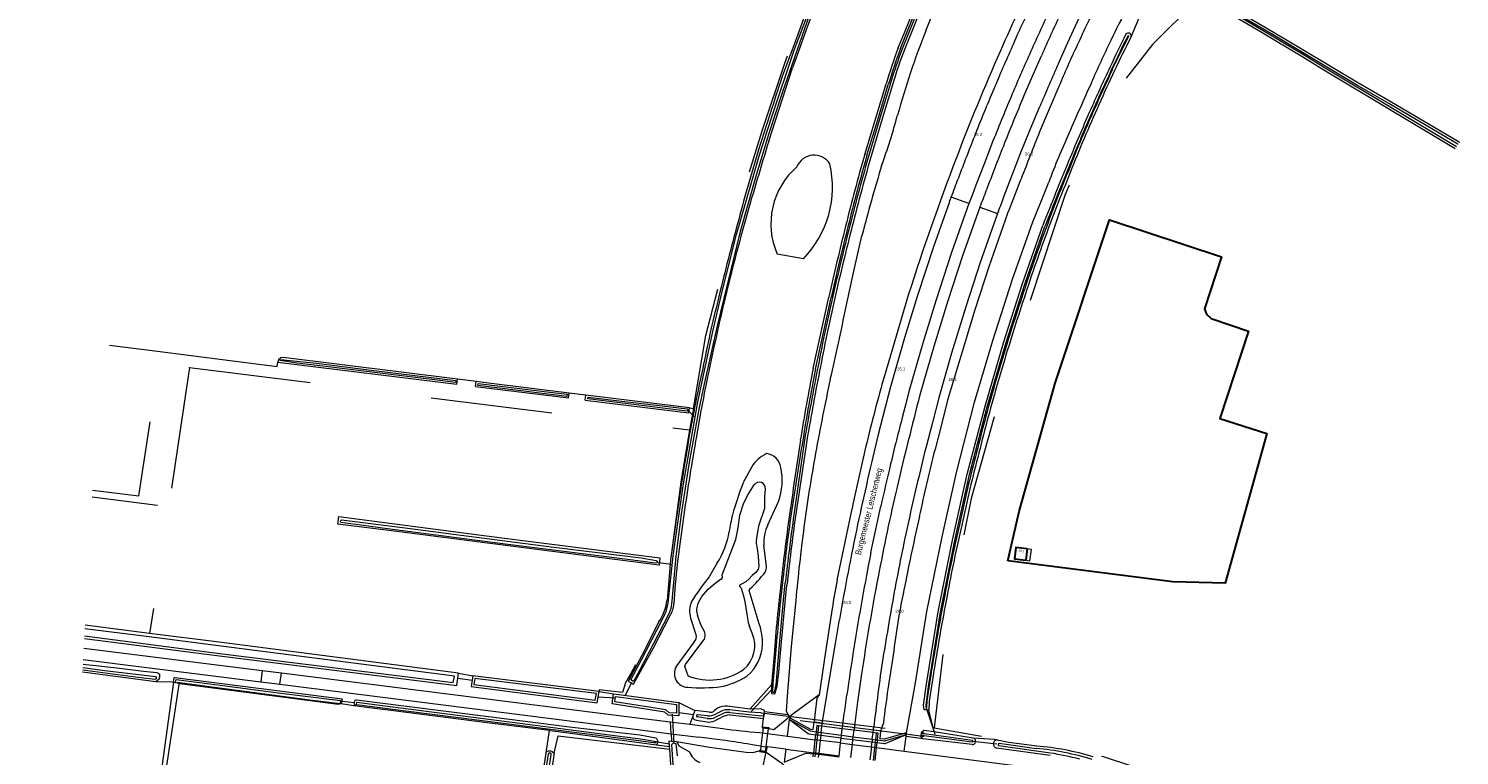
# Model space of a CAD drawing. Header units: metres. Extents: x 120324 to 133000, y 395500 to 402438.
# Tile 57 of 95: x 126024 to 126620, y 401012 to 401315. Entities that reach past the tile are written whole.
import ezdxf

# ---------------------------------------------------------------- set-up
doc = ezdxf.new("R2010")
doc.units = ezdxf.units.M
doc.linetypes.add('DGN1', pattern=[76.057638, 0, -76.057638])
doc.linetypes.add('DGN2', pattern=[101.410184, 50.705092, -50.705092])
for name, color, linetype, lineweight, true_color in [('gg-afsc-draadraster', 7, 'DGN2', 0, 0x96ff00), ('gg-afsc-faunaraster', 7, 'DGN2', 0, 0x96ff00), ('gg-afsc-hekwerk', 7, 'Continuous', 30, 0x00d228), ('gg-knt-BGT kruinlijn', 7, 'Continuous', 0, 0x787878), ('gg-knt-bronhoudergrens', 7, 'DGN2', 0, 0xffaad2), ('gg-knt-bronhoudergrens niveau 01', 7, 'DGN2', 0, 0xffaad2), ('gg-kntw-bovenkant insteek waterloop', 7, 'Continuous', 0, 0xa0a0ff), ('gg-kntw-midden sloot', 7, 'Continuous', 13, 0xa0a0ff), ('gg-kntw-waterlijn', 7, 'Continuous', 0, 0xaaebff), ('gg-kwrk-duiker nz buis', 7, 'DGN2', 0, 0x969696), ('gg-kwrk-duiker nz vlak', 7, 'DGN2', 0, 0x969696), ('gg-kwrk-faunavoorziening', 7, 'Continuous', 0, 0x007896), ('gg-kwrk-kunstwerk', 7, 'Continuous', 0, 0xd2d2d2), ('gg-kwrk-kunstwerk niveau 01', 7, 'Continuous', 0, 0xd2d2d2), ('gg-kwrk-uitstroombak niveau min 01', 7, 'Continuous', 0, 0x477c96), ('gt-grn-groengrens', 7, 'Continuous', 0, 0x96c800), ('gt-grn-groengrens NZ', 7, 'DGN2', 0, 0x96c800), ('gt-grn-weggrens', 7, 'Continuous', 0, 0x787878), ('gx-grn-maaiveld', 7, 'Continuous', 0, 0xb88d57)]:
    doc.layers.add(name, color=color, linetype=linetype, lineweight=lineweight, true_color=true_color)
for name, color, linetype, lineweight in [('gg-anno-huisnummerreeks BGT', 7, 'Continuous', 13), ('gg-anno-openbare ruimte label', 7, 'Continuous', 13), ('gg-bbg-hoofdgebouw', 1, 'Continuous', 30), ('gg-bbg-luifel en loopbrug', 1, 'DGN2', 0), ('gg-knt-bovenkant onderkant talud', 7, 'Continuous', 0), ('gg-knt-verharding', 7, 'Continuous', 0), ('gg-knt-verharding niveau 01', 7, 'Continuous', 0), ('gg-knt-verharding nz', 7, 'DGN2', 0), ('gt-anno-nummer hm paal', 7, 'Continuous', 0), ('gt-grn-vlakafsluiter', 6, 'DGN1', 0)]:
    doc.layers.add(name, color=color, linetype=linetype, lineweight=lineweight)
doc.styles.add('StyleArial', font='arial.ttf')

msp = doc.modelspace()

# ---------------------------------------------------------------- linework, layer by layer
at = {"layer": 'gg-afsc-draadraster'}
for p, q in [((126091.29, 401173.73), (126074.75, 401063.06)), ((126301.16, 401156.7), (126299.55, 401147.79))]:
    msp.add_line(p, q, dxfattribs=at)
at = {"layer": 'gg-afsc-draadraster', "flags": 128}
for points in [[(126050.92, 401122.7), (126070.21, 401120.27), (126077.07, 401165.19), (126055.38, 401167.95)], [(126299.55, 401147.79), (126298.81, 401143.64), (126295.9, 401126.02), (126288.85, 401072.92), (126287.13, 401069.24), (126279.21, 401053.91), (126275.12, 401046.37), (126272.83, 401042.42), (126271.61, 401038.43), (126261.94, 401039.5), (126261.87, 401038.87)]]:
    msp.add_lwpolyline(points, dxfattribs=at)
at = {"layer": 'gg-afsc-faunaraster'}
msp.add_line((126331.32, 401013.65), (126331.46, 401013.56), dxfattribs=at)
at = {"layer": 'gg-afsc-faunaraster', "flags": 128}
for points in [[(126353.44, 401037.51), (126343.11, 401029.89), (126341.2, 401028.31)], [(126341.2, 401028.31), (126339.98, 401027.31), (126334.58, 401022.97)], [(126294.25, 401018.05), (126307.86, 401015.67), (126323.05, 401013.64), (126325.87, 401013.49), (126328.56, 401014.17), (126328.71, 401014.14)], [(126328.71, 401014.14), (126331.26, 401013.69), (126331.32, 401013.65)], [(126331.46, 401013.56), (126334.2, 401011.7), (126337.97, 401008.96), (126338.84, 401008.3)]]:
    msp.add_lwpolyline(points, dxfattribs=at)
at = {"layer": 'gg-afsc-hekwerk', "flags": 128}
msp.add_lwpolyline([(126432, 401093.33), (126436.72, 401113.75), (126451.81, 401167.24), (126474.31, 401235.25), (126520.94, 401219.82), (126513.92, 401198.23), (126514.78, 401195.9), (126516.7, 401194.1), (126532.24, 401188.93), (126520.23, 401152.58), (126539.84, 401146.26), (126522.53, 401083.98), (126500.68, 401084.56), (126432, 401093.33)], dxfattribs=at)
at = {"layer": 'gg-bbg-hoofdgebouw'}
msp.add_line((126440.15, 401098.26), (126439.54, 401093.5), dxfattribs=at)
at = {"layer": 'gg-bbg-hoofdgebouw', "flags": 128}
msp.add_lwpolyline([(126440.15, 401098.26), (126435.38, 401098.87), (126434.78, 401094.11), (126439.54, 401093.5)], dxfattribs=at)
at = {"layer": 'gg-bbg-luifel en loopbrug', "flags": 128}
msp.add_lwpolyline([(126439.54, 401093.5), (126441.22, 401093.28), (126441.84, 401098.05), (126440.15, 401098.26)], dxfattribs=at)
at = {"layer": 'gg-knt-BGT kruinlijn'}
for p, q in [((126361.02, 401085.28), (126367.18, 401114.98)), ((126351.46, 401026.64), (126351.39, 401026.06)), ((126380.22, 401025.81), (126379.32, 401023.14)), ((126379.32, 401023.14), (126379.16, 401022.66))]:
    msp.add_line(p, q, dxfattribs=at)
at = {"layer": 'gg-knt-BGT kruinlijn', "flags": 128}
for points in [[(126453.32, 401290.79), (126449.26, 401281.34), (126445.24, 401271.87)], [(126431.96, 401237.86), (126424.13, 401215.68), (126418.28, 401197.75), (126412.42, 401178.48), (126406.96, 401160.15), (126404.37, 401149.97), (126401.75, 401139.81)], [(126390.72, 401204.3), (126386.22, 401189.15), (126381.75, 401173.98)], [(126358.91, 401073.36), (126356.15, 401055.4), (126353.44, 401037.51)], [(126353.44, 401037.51), (126352.57, 401036.08), (126351.46, 401026.64)]]:
    msp.add_lwpolyline(points, dxfattribs=at)
at = {"layer": 'gg-knt-BGT kruinlijn'}
for centre, radius, start, end in [((127353.7, 400899.55), 1009.96, 154.05725, 156.31233), ((126979.87, 401075.77), 568.49, 153.85518, 155.89675), ((127184.93, 400968.71), 827.64, 156.00251, 159.33813), ((126762.71, 401163.4), 334.59, 154.40759, 157.62092), ((127541.58, 400832.6), 1181.07, 158.16543, 159.18475), ((127325.18, 400908.26), 980.22, 158.92484, 162.42166), ((125869.01, 401466.05), 607.44, 337.9346, 339.39717), ((126935.14, 401009.4), 577.34, 163.43657, 166.44276), ((127245.2, 400932.87), 896.71, 166.33316, 168.28197), ((127025.3, 400979.72), 643.78, 165.60087, 168.17203), ((127518.48, 400861.18), 1150.88, 167.42856, 168.88889), ((126579.27, 401040.53), 222.79, 168.41308, 171.52599), ((126683.08, 401018.78), 300.84, 167.67986, 173.28602), ((126990.23, 400951.64), 614.5, 170.416, 173.06731)]:
    msp.add_arc(centre, radius, start, end, dxfattribs=at)
at = {"layer": 'gg-knt-bovenkant onderkant talud'}
for p, q in [((126340.64, 401029.22), (126341.2, 401028.31)), ((126341.2, 401028.31), (126341.46, 401027.9)), ((126341.46, 401027.9), (126341.51, 401027.81))]:
    msp.add_line(p, q, dxfattribs=at)
at = {"layer": 'gg-knt-bovenkant onderkant talud', "flags": 128}
for points in [[(126397.87, 401313.93), (126411.46, 401348.33), (126413.04, 401352.38), (126414.66, 401356.41)], [(126389.89, 401021.65), (126393.57, 401042.45), (126398.3, 401072.2), (126404.7, 401103.2), (126410.64, 401130.09), (126418.16, 401159.38), (126425.81, 401185.02), (126434.02, 401210.47), (126442.46, 401234.34), (126445.77, 401242.59), (126449.06, 401250.85)], [(126364.67, 401199.11), (126367.95, 401213.87), (126371.3, 401228.62)], [(126343.77, 401076.76), (126341.9, 401057.55), (126340.24, 401038.76), (126339.77, 401030.62), (126340.64, 401029.22)]]:
    msp.add_lwpolyline(points, dxfattribs=at)
at = {"layer": 'gg-knt-bovenkant onderkant talud'}
for centre, radius, start, end in [((127001.14, 401056.01), 584.29, 152.73129, 154.24174), ((126714.73, 401188.4), 340.81, 158.38784, 164.61901), ((126894.86, 401106.87), 466.48, 154.19425, 156.61242), ((128019.22, 400589.16), 1704.21, 155.6421, 156.39988), ((126140.18, 401344.77), 254.63, 340.02023, 344.9834), ((126736.34, 401144.39), 306.37, 155.50045, 159.66595), ((127073.49, 401046.94), 725.32, 163.10204, 165.49423), ((125628.75, 401342.64), 749.78, 346.59744, 348.96388), ((127082.89, 401009.3), 742.12, 167.58531, 170.0056), ((126895.75, 401036.52), 553.13, 169.41818, 172.64536), ((127016.7, 401017.51), 675.53, 172.3596, 174.96825)]:
    msp.add_arc(centre, radius, start, end, dxfattribs=at)
at = {"layer": 'gg-knt-bronhoudergrens'}
for p, q in [((126091.29, 401173.73), (126299.55, 401147.79)), ((126092.04, 401178.76), (126127.83, 401174.11)), ((126127.83, 401174.11), (126128.06, 401176.01)), ((126210.64, 401167.94), (126202.92, 401168.89)), ((126256.34, 401162.26), (126249.34, 401163.13)), ((126299.5, 401156.91), (126301.16, 401156.7)), ((126203.32, 401046.51), (126209.27, 401045.44)), ((126261.87, 401038.87), (126267.9, 401037.95))]:
    msp.add_line(p, q, dxfattribs=at)
at = {"layer": 'gg-knt-bronhoudergrens', "flags": 128}
for points in [[(126301.16, 401156.7), (126306.3, 401187.07), (126321.07, 401244.09), (126329.81, 401272.3), (126339.2, 401300.52), (126360.5, 401356.67)], [(126517.52, 401325.11), (126513.37, 401325.98), (126510.73, 401326.54), (126492.23, 401308.2), (126479.18, 401291.52), (126466.78, 401271.36), (126455.88, 401245.76), (126431.93, 401173.23), (126416.73, 401119.21), (126407.15, 401072.13), (126401.36, 401023.72), (126426.43, 401019.28), (126456.43, 401015.18), (126471.78, 401011.74), (126483.95, 401007.77), (126490.43, 401005.04)], [(126057.98, 401183.07), (126076.93, 401180.72), (126092.04, 401178.76)]]:
    msp.add_lwpolyline(points, dxfattribs=at)
at = {"layer": 'gg-knt-bronhoudergrens niveau 01'}
for p, q in [((126352.25, 401022.09), (126352.91, 401022)), ((126352.91, 401022), (126354.35, 401021.81)), ((126354.21, 401020.54), (126353.97, 401018.52)), ((126354.35, 401021.81), (126354.21, 401020.54)), ((126375.62, 401018.98), (126375.49, 401017.86)), ((126375.62, 401018.98), (126377.09, 401018.78)), ((126377.09, 401018.78), (126377.76, 401018.69)), ((126353.33, 401013.08), (126353.27, 401012.62)), ((126353.97, 401018.52), (126353.33, 401013.08)), ((126375.26, 401015.81), (126374.64, 401010.35)), ((126375.26, 401015.81), (126375.49, 401017.86)), ((126353.27, 401012.62), (126353.13, 401011.44))]:
    msp.add_line(p, q, dxfattribs=at)
at = {"layer": 'gg-knt-verharding'}
for p, q in [((126428.12, 401238.84), (126427.79, 401237.89)), ((126047.38, 401056.96), (126121.63, 401047.59)), ((126047.13, 401052.22), (126121.06, 401042.91)), ((126121.63, 401047.59), (126121.06, 401042.91)), ((126121.06, 401042.91), (126129.02, 401041.9)), ((126121.63, 401047.59), (126129.6, 401046.59)), ((126129.02, 401041.9), (126129.6, 401046.59)), ((126276.75, 401027.98), (126291.54, 401026.2)), ((126291.54, 401026.2), (126292.57, 401026.07)), ((126292.57, 401026.07), (126299.59, 401025.2)), ((126299.59, 401025.2), (126313.32, 401023.48)), ((126340.35, 401020.22), (126341.19, 401027.14)), ((126341.19, 401027.14), (126341.51, 401027.81)), ((126354.86, 401025.67), (126351.39, 401026.06)), ((126354.66, 401024.45), (126354.86, 401025.67)), ((126354.86, 401025.67), (126354.94, 401026.2)), ((126363.13, 401023.39), (126363.33, 401025.15)), ((126363.33, 401025.15), (126363.73, 401028.57)), ((126291.84, 401021.29), (126303.36, 401019.82)), ((126313.25, 401018.55), (126303.36, 401019.82)), ((126328.62, 401021.77), (126329.92, 401021.6)), ((126329.92, 401021.6), (126331.94, 401021.33)), ((126331.94, 401021.33), (126340.35, 401020.22)), ((126340.35, 401020.22), (126351.87, 401018.78)), ((126354.35, 401021.81), (126354.66, 401024.45)), ((126362.81, 401020.68), (126363.13, 401023.39)), ((126368.16, 401024.54), (126367.93, 401022.78)), ((126375.62, 401018.98), (126375.93, 401021.77)), ((126375.93, 401021.77), (126376.09, 401022.94)), ((126376.09, 401022.94), (126376.16, 401023.54)), ((126376.09, 401022.94), (126379.16, 401022.66)), ((126388.92, 401014.04), (126389.7, 401020.1)), ((126389.7, 401020.1), (126389.81, 401020.96)), ((126389.81, 401020.96), (126389.89, 401021.65)), ((126329.26, 401016.11), (126331.27, 401015.85)), ((126331.96, 401015.77), (126331.27, 401015.85)), ((126339.67, 401014.8), (126331.96, 401015.77)), ((126339.67, 401014.8), (126338.95, 401009.46)), ((126339.67, 401014.8), (126351.24, 401013.34)), ((126377.39, 401015.53), (126388.92, 401014.04))]:
    msp.add_line(p, q, dxfattribs=at)
at = {"layer": 'gg-knt-verharding', "flags": 128}
for points in [[(126453.14, 401300.35), (126457.08, 401309.06), (126461.08, 401317.74), (126464.19, 401324.26), (126467.35, 401330.75)], [(126438.55, 401286.44), (126442.24, 401295.02), (126446, 401303.57)], [(126430.55, 401245.2), (126437.44, 401263.3), (126441.38, 401272.86), (126445.37, 401282.41)], [(126425.86, 401268.07), (126422.27, 401258.85), (126418.74, 401249.6), (126417.32, 401245.83), (126415.85, 401242.09)], [(126407.72, 401242.77), (126401.1, 401223.94), (126394.48, 401203.69), (126389.07, 401186.11), (126383.19, 401165.71), (126378.1, 401145.8)], [(126415.85, 401242.09), (126408.62, 401221.59), (126402.01, 401201.53), (126396.6, 401183.85), (126390.88, 401163.83), (126389.58, 401158.64), (126388.2, 401153.47)], [(126420.39, 401240.5), (126413.18, 401220.27), (126407.08, 401201.57), (126401.19, 401182.54), (126395.45, 401162.43)], [(126427.79, 401237.89), (126420.5, 401217.41), (126414.53, 401199.06), (126408.54, 401179.72), (126403.29, 401161.1), (126400.61, 401150.92), (126397.99, 401140.73)], [(126375.06, 401096.71), (126377.06, 401106.34), (126379.14, 401115.96)], [(126354.94, 401026.2), (126358.62, 401049.01), (126360.28, 401058.91), (126361.91, 401068.83)], [(126129.6, 401046.59), (126234.95, 401033.3), (126276.75, 401027.98)], [(126371.15, 401046.22), (126369.5, 401034.5), (126368.16, 401024.54)], [(126129.02, 401041.9), (126263.8, 401024.87), (126291.84, 401021.29)], [(126341.51, 401027.81), (126349.87, 401023.18), (126351.01, 401023), (126351.39, 401026.06)], [(126389.89, 401021.65), (126380.49, 401019), (126378.85, 401019.18), (126379.16, 401022.66)], [(126329.26, 401016.11), (126326.36, 401016.54), (126323.47, 401017.03)], [(126388.92, 401014.04), (126441.42, 401007.21), (126459.88, 401004.7)]]:
    msp.add_lwpolyline(points, dxfattribs=at)
at = {"layer": 'gg-knt-verharding'}
for centre, radius, start, end in [((127002.15, 401058.22), 620.55, 154.38351, 156.2091), ((127016.39, 401052.66), 627.88, 154.47504, 156.25423), ((127075.8, 401025.29), 688.54, 154.55728, 156.16183), ((127206.52, 400964.82), 845.23, 156.00441, 157.31416), ((126976.1, 401062.12), 587.24, 155.51544, 157.41734), ((127249.96, 400944.38), 872.72, 155.92792, 157.21165), ((127080.68, 401009.6), 711.9, 156.73334, 158.44878), ((127161.08, 400977.88), 790.42, 156.92865, 158.46061), ((127280.89, 400930.59), 914.42, 157.09803, 158.48474), ((127207.78, 400956.85), 849.48, 158.28833, 159.64401), ((127072.16, 401008.51), 691.67, 158.14854, 159.76079), ((126161.59, 401341.41), 265.16, 338.6053, 340.37279), ((126290.7, 401294.57), 140.51, 337.36673, 340.55299), ((126339.37, 401276.42), 96.38, 337.04907, 341.09592), ((126142.56, 401349.06), 285.67, 338.15706, 338.57047), ((128127.78, 400712.44), 1789.83, 165.43839, 166.706), ((127168.42, 400947.86), 806.85, 165.23648, 166.68831), ((127977.44, 400758.3), 1645.62, 166.38031, 167.71892), ((127558.5, 400850.91), 1196.15, 165.97769, 167.39663), ((127164.83, 400943.18), 804.46, 166.30505, 167.59782), ((127281.23, 400915.46), 919.28, 166.88829, 169.27411), ((127497.97, 400871.38), 1153.09, 168.14178, 170.14064), ((127320.75, 400906.48), 952, 167.53849, 169.36263), ((126961.41, 400976.32), 598.59, 168.39723, 170.26763), ((127276.88, 400912.86), 915.49, 169.06318, 171.62402), ((128600.49, 400684.67), 2250.77, 169.82678, 170.59049), ((126963.75, 400965.91), 602.73, 169.33013, 171.30318), ((127113.05, 400937.14), 754.68, 170.85798, 172.36002), ((127132.3, 400938.52), 760.9, 171.37394, 173.58506), ((126233.14, 401052.67), 132.8, 349.54519, 353.43166), ((126353.06, 401309.88), 289.15, 262.09976, 265.14997), ((126295.83, 400866.6), 152.95, 79.59065, 83.46029)]:
    msp.add_arc(centre, radius, start, end, dxfattribs=at)
at = {"layer": 'gg-knt-verharding niveau 01'}
for p, q in [((126354.35, 401021.81), (126362.81, 401020.68)), ((126362.44, 401017.45), (126362.67, 401019.48)), ((126362.67, 401019.48), (126362.81, 401020.68)), ((126362.81, 401020.68), (126367.57, 401020.05)), ((126367.42, 401018.88), (126367.16, 401016.85)), ((126367.57, 401020.05), (126367.42, 401018.88)), ((126367.57, 401020.05), (126375.62, 401018.98)), ((126361.81, 401012.01), (126362.44, 401017.45)), ((126367.16, 401016.85), (126366.47, 401011.41))]:
    msp.add_line(p, q, dxfattribs=at)
at = {"layer": 'gg-knt-verharding nz'}
for p, q in [((126362.44, 401017.45), (126351.87, 401018.78)), ((126361.81, 401012.01), (126351.24, 401013.34)), ((126362.44, 401017.45), (126367.16, 401016.85)), ((126367.16, 401016.85), (126377.39, 401015.53))]:
    msp.add_line(p, q, dxfattribs=at)
at = {"layer": 'gg-kntw-bovenkant insteek waterloop'}
for p, q in [((126397.79, 401328.03), (126389.1, 401306.4)), ((126332.47, 401267.97), (126342.41, 401298.46)), ((126333.14, 401279.45), (126328.06, 401263.9)), ((126346.96, 401219.01), (126336.04, 401220.93)), ((126350.99, 401173.33), (126357.54, 401203.07)), ((126128.06, 401176.01), (126202.66, 401166.8)), ((126202.66, 401166.8), (126202.92, 401168.89)), ((126210.38, 401165.85), (126210.64, 401167.94)), ((126210.38, 401165.85), (126249.08, 401161.07)), ((126249.08, 401161.07), (126249.34, 401163.13)), ((126256.08, 401160.21), (126256.34, 401162.26)), ((126299.5, 401156.91), (126256.34, 401162.26)), ((126325.46, 401132.44), (126321.88, 401125.81)), ((126332.09, 401108.28), (126336.56, 401117.96)), ((126331.58, 401090.98), (126330.46, 401099.82)), ((126311.09, 401092.38), (126307.63, 401086.65)), ((126328.53, 401066.98), (126324.34, 401080.95)), ((126074.75, 401063.06), (126047.9, 401066.48)), ((126299.93, 401069.44), (126302.21, 401062.62)), ((126301.49, 401059.56), (126293.88, 401049.13)), ((126334.71, 401054.15), (126333.58, 401041.59)), ((126261.87, 401038.87), (126209.27, 401045.44)), ((126267.9, 401037.95), (126271.26, 401037.5)), ((126271.26, 401037.5), (126295.07, 401034.29)), ((126301.73, 401031.01), (126300.89, 401028.53)), ((126307.78, 401030.25), (126301.73, 401031.01)), ((126311.2, 401031.88), (126309.98, 401030.96)), ((126324.57, 401031.57), (126315.32, 401032.7)), ((126399.15, 401031.14), (126398.29, 401031.21)), ((126309.94, 401026.67), (126312.62, 401028.11)), ((126330.31, 401027.69), (126330.52, 401028.59)), ((126330.65, 401029.88), (126330.52, 401028.59)), ((126330.65, 401029.88), (126330.69, 401030.38)), ((126395.95, 401021.64), (126395.81, 401020.28)), ((126396.63, 401019.2), (126395.81, 401020.28)), ((126417.13, 401016.75), (126396.63, 401019.2)), ((126417.61, 401019.5), (126401.36, 401022.01)), ((126292.02, 401018.24), (126292.08, 401018.24)), ((126292.08, 401018.24), (126294.25, 401018.05)), ((126449.64, 401012.27), (126427.36, 401015.32))]:
    msp.add_line(p, q, dxfattribs=at)
at = {"layer": 'gg-kntw-bovenkant insteek waterloop', "flags": 128}
for points in [[(126355.76, 401341.04), (126349.24, 401324.98), (126343.55, 401309.35)], [(126386.36, 401306.87), (126389.53, 401314.51), (126392.31, 401321.43), (126395.44, 401329.05)], [(126620.03, 401267.47), (126619.91, 401267.54), (126591.21, 401284.46), (126578.06, 401292.07), (126553.87, 401306.53), (126542.96, 401313.07), (126528.91, 401321.28), (126518.33, 401327.44), (126516.21, 401328.11)], [(126517.52, 401325.11), (126537.18, 401313.63), (126554.82, 401303.11), (126563.62, 401297.64), (126618.26, 401264.94)], [(126372.44, 401262.43), (126376.9, 401277.12), (126381.32, 401291.83)], [(126384.1, 401291.84), (126379.72, 401277.32), (126375.41, 401262.77)], [(126398.29, 401031.21), (126397.2, 401031.3), (126396.96, 401033.23), (126398.02, 401041.06), (126403, 401072.1), (126408.95, 401101.93), (126415.13, 401129.4), (126422.53, 401157.67), (126430.2, 401183.99), (126438.18, 401208.79), (126446.54, 401232.82)], [(126202.92, 401168.89), (126130.37, 401177.9), (126129.35, 401177.84), (126128.43, 401176.99), (126128.06, 401176.01)], [(126249.34, 401163.13), (126215.77, 401167.3), (126210.64, 401167.94)], [(126256.08, 401160.21), (126299.25, 401154.88), (126299.5, 401156.91)], [(126348.05, 401141.36), (126345.82, 401126.59), (126343.63, 401111.82)], [(126286.83, 401091.51), (126235.93, 401098.05), (126177.62, 401105.43), (126153.04, 401108.54), (126153.46, 401111.71), (126187.44, 401107.24), (126221.43, 401102.78), (126254.32, 401098.61), (126287.2, 401094.45), (126286.83, 401091.51)], [(126293.63, 401108.43), (126291.66, 401093.75), (126291.32, 401090.25), (126290.15, 401076.93)], [(126333.58, 401041.59), (126333.61, 401038), (126335.08, 401037.88), (126336.01, 401041.04), (126336.76, 401046.97), (126337.65, 401057.99), (126339.42, 401077.44), (126340.04, 401083.09)], [(126286.79, 401067.85), (126279.7, 401053.82), (126273.91, 401043.11), (126276.16, 401041.89), (126284.43, 401056.74), (126291.45, 401070.53)], [(126047.6, 401060.97), (126103.8, 401053.68), (126202.7, 401041.37), (126203.32, 401046.51)], [(126203.32, 401046.51), (126103.63, 401059.37), (126074.75, 401063.06)], [(126047.02, 401050.21), (126061.08, 401048.68), (126072.21, 401047.34), (126077.77, 401046.83), (126078.96, 401046.08)], [(126209.27, 401045.44), (126208.55, 401040.93), (126261.1, 401034.13), (126261.87, 401038.87)], [(126400.96, 401045.59), (126399.35, 401034.85), (126399.15, 401031.14)], [(126295.07, 401034.29), (126295.07, 401028.76), (126290.62, 401028.95), (126289.2, 401030.29), (126267.31, 401033.75), (126267.9, 401037.95)], [(126330.69, 401030.38), (126330.73, 401030.89), (126329.22, 401031.59), (126324.57, 401031.57)], [(126301.45, 401027.25), (126302.44, 401026.98), (126306.68, 401026.22)], [(126316.2, 401029.15), (126321.55, 401028.58), (126330.31, 401027.69)], [(126401.36, 401022.01), (126397.07, 401022.67), (126395.95, 401021.64)], [(126427.66, 401018.8), (126432.43, 401017.73), (126444.04, 401016.18)], [(126291.19, 401015.91), (126291.03, 401018.33), (126292.02, 401018.24)], [(126294.25, 401018.05), (126295.04, 401016.26), (126299.49, 401013.81)]]:
    msp.add_lwpolyline(points, dxfattribs=at)
at = {"layer": 'gg-kntw-bovenkant insteek waterloop'}
for centre, radius, start, end in [((127904.19, 400745.61), 1656.74, 159.37272, 160.5067), ((126992.47, 401053), 570.95, 153.09432, 156.22886), ((126771.14, 401163.82), 325.83, 152.85495, 155.51341), ((126482.57, 401311.04), 1.98, 81.11153, 133.5653), ((126481.22, 401311.67), 2.12, 351.73837, 38.71836), ((126668.86, 401179.37), 350.32, 158.2214, 163.40126), ((126716.19, 401188.14), 350.55, 160.20408, 162.79575), ((126657.1, 401206.29), 286.09, 159.51612, 162.59938), ((126984.92, 401054.48), 565.8, 154.40992, 156.48923), ((126965.19, 401057.08), 544.39, 155.4652, 158.69139), ((127244.3, 400937.18), 850.45, 156.21357, 157.7002), ((127116.01, 401025.56), 823.21, 163.17018, 165.36778), ((128361.66, 400649.42), 2121.37, 163.04728, 163.9403), ((126364.77, 401233.59), 31.39, 130.96243, 203.77478), ((126351.37, 401254.48), 7.7, 31.4859, 158.62699), ((126316.11, 401248.86), 42.93, 315.95012, 12.9855), ((127108.39, 401050.49), 765.85, 163.93452, 166.24566), ((127388, 400972.23), 1053.44, 163.99038, 165.68894), ((128072.61, 400592.62), 1747.56, 157.55324, 158.50994), ((127051.04, 401009.29), 641.87, 157.50108, 160.25224), ((127302.38, 400965.73), 1018.71, 164.75992, 166.4824), ((127325.27, 400956.8), 1040.43, 164.4185, 166.2019), ((127272.2, 401002.89), 936.31, 165.79962, 167.65507), ((127732.08, 400886.16), 1408.13, 165.75617, 167.01171), ((127087.36, 400991.77), 681.99, 159.8981, 162.46948), ((126798.25, 401078.64), 502.21, 165.56353, 168.92584), ((127348.97, 400956.19), 1063.6, 166.47425, 168.24026), ((127244.29, 401002.95), 906.58, 167.2754, 169.23225), ((127067.25, 400986.7), 664.43, 161.5303, 164.15749), ((126978.13, 401024.4), 689.41, 167.37326, 169.82642), ((127008.15, 401025.29), 715.86, 168.09496, 170.69649), ((127177.96, 401010.16), 842.92, 168.83801, 170.90056), ((127228.88, 400997.43), 892.51, 168.69894, 170.7197), ((127039.11, 400987.86), 637.08, 163.56731, 166.35193), ((127468.34, 400943.19), 1186.27, 170.14784, 171.99314), ((126993.53, 401017), 702.85, 169.83686, 172.53053), ((126337.84, 401124.8), 14.55, 115.42082, 148.33457), ((126330.82, 401131.21), 6.78, 7.66643, 83.43323), ((127917.35, 400902.43), 1590.07, 171.28093, 172.34036), ((126966.33, 400992.11), 565.5, 165.03042, 168.16295), ((126311.75, 401126.78), 26.33, 340.42039, 11.68285), ((126440.84, 401078.83), 127.9, 158.45098, 164.80438), ((126907.67, 401027.01), 572.9, 171.22999, 174.25234), ((126628.65, 401054.54), 336.34, 170.79066, 176.44195), ((126364.13, 401099.75), 48.38, 164.90236, 173.27327), ((126348.57, 401100.71), 18.14, 155.34772, 182.82797), ((127587.4, 400941.99), 1255.31, 172.22453, 173.54605), ((127018.96, 400967.17), 622.28, 166.9091, 169.67388), ((126279.92, 401111.76), 36.71, 328.12126, 350.05408), ((126325.02, 401091.28), 6.57, 335.44718, 357.39198), ((126465.24, 400966.92), 197.93, 142.77962, 146.45461), ((126291.28, 401118.57), 49.78, 311.95459, 322.91345), ((126966.54, 401008.09), 633.51, 173.08224, 175.83022), ((126325.28, 401080.94), 0.937, 139.43681, 179.13484), ((127274, 400909.82), 883.53, 168.97958, 171.16004), ((126270.09, 401079.18), 20.18, 325.85866, 353.57984), ((126283.77, 401075.58), 9.19, 326.6777, 358.96193), ((126310.58, 401072.34), 11.03, 158.98416, 195.25854), ((126304.31, 401058.54), 25.65, 359.72474, 19.23025), ((126299.52, 401061.64), 2.87, 313.47605, 19.94682), ((126311.37, 401059.44), 18.62, 310.72915, 356.82618), ((126299.42, 401046.38), 6.18, 153.57627, 208.76691), ((126298.95, 401046.41), 5.79, 211.25964, 268.1287), ((126305.91, 401072.93), 32.73, 282.21799, 302.54875), ((126304.32, 401108.19), 67.8, 265.2969, 277.21806), ((126308.25, 401032.57), 2.36, 258.57478, 317.08496), ((126314.73, 401024.89), 7.83, 85.6707, 116.75635), ((126302.01, 401028.26), 1.15, 166.60148, 240.61946), ((126307.52, 401032.17), 6.01, 261.94253, 293.73674), ((126318.05, 401016.11), 13.17, 98.07835, 114.34485), ((126417.23, 401018.15), 1.41, 266.02392, 74.16195), ((126427.74, 401017.04), 1.76, 92.6826, 257.39213), ((126306.53, 401016.24), 7.46, 199.00857, 248.0451), ((126433.33, 400895.52), 121.13, 73.61662, 84.92795)]:
    msp.add_arc(centre, radius, start, end, dxfattribs=at)
at = {"layer": 'gg-kntw-midden sloot'}
msp.add_line((126050.77, 401119.89), (126078.08, 401116.44), dxfattribs=at)
at = {"layer": 'gg-kntw-waterlijn'}
for p, q in [((126351.96, 401173.12), (126358.51, 401202.85)), ((126074.56, 401061.57), (126047.82, 401065.02)), ((126325.64, 401063.13), (126324.47, 401065.96)), ((126260.72, 401038.01), (126210.1, 401044.33)), ((126268.75, 401036.83), (126294.07, 401033.42)), ((126306.81, 401027.66), (126302.81, 401028.3)), ((126306.98, 401028.8), (126302.9, 401029.22)), ((126312.95, 401029.49), (126310.33, 401028.15)), ((126312.54, 401030.53), (126310.54, 401029.52)), ((126417.35, 401018.53), (126397.17, 401021.31)), ((126293.24, 401000.07), (126292.13, 401016.83)), ((126294.46, 401012.09), (126293.9, 401017.03)), ((126449.77, 401013.26), (126428.19, 401016.22))]:
    msp.add_line(p, q, dxfattribs=at)
at = {"layer": 'gg-kntw-waterlijn', "flags": 128}
for points in [[(126364.16, 401356.64), (126361.61, 401350.99), (126353.56, 401331.37), (126349.31, 401320.24), (126338.05, 401288.17), (126332.54, 401271.22), (126327.25, 401253.79), (126320.55, 401230.38), (126310.96, 401191.17), (126305.43, 401166.2), (126303.51, 401157.12), (126299.42, 401134.34), (126296.09, 401112.68), (126293.87, 401095.23), (126292.19, 401076.44), (126291.79, 401073.49), (126290.94, 401071.18), (126286.39, 401062.31), (126278.78, 401047.83), (126276.26, 401043.06), (126275.08, 401043.74)], [(126275.08, 401043.74), (126279.49, 401052.09), (126287.94, 401068.49), (126289.84, 401072.18), (126290.56, 401075.59), (126292.76, 401095.41), (126296.86, 401124.54), (126302.91, 401159.42), (126309.25, 401188.76), (126312.98, 401204.9), (126319.11, 401229.15), (126328.66, 401262.27), (126333.76, 401278.16), (126343.12, 401305.84), (126346.02, 401313.5), (126353.7, 401334.03), (126362.95, 401356.5)], [(126387.29, 401306.51), (126390.46, 401314.14), (126393.24, 401321.06), (126396.09, 401327.99), (126396.61, 401327.78), (126388.16, 401306.76)], [(126517.04, 401326.8), (126517.82, 401326.1), (126537.69, 401314.49), (126555.34, 401303.96), (126564.14, 401298.49), (126618.83, 401265.76)], [(126619.45, 401266.65), (126619.4, 401266.68), (126590.7, 401283.6), (126577.55, 401291.21), (126553.35, 401305.67), (126542.45, 401312.21), (126528.4, 401320.41), (126517.92, 401326.52), (126517.04, 401326.8)], [(126475.54, 401297.77), (126482.43, 401311.82), (126482.08, 401311.99)], [(126373.4, 401262.15), (126377.85, 401276.84), (126382.28, 401291.54)], [(126383.14, 401292.14), (126378.76, 401277.61), (126374.45, 401263.05)], [(126398.2, 401032.22), (126398.1, 401032.23), (126397.97, 401033.23), (126399.01, 401040.91), (126403.99, 401071.92), (126409.93, 401101.72), (126416.11, 401129.16), (126423.49, 401157.41), (126431.15, 401183.7), (126439.12, 401208.47), (126447.48, 401232.47)], [(126129.23, 401177.06), (126133.31, 401176.73), (126144.27, 401175.5), (126168.15, 401172.47), (126202.17, 401168.28), (126202.08, 401167.57), (126193.28, 401168.65), (126147.99, 401174.22), (126136.2, 401175.59), (126129.04, 401176.63), (126129.23, 401177.06)], [(126211.57, 401167.09), (126241.37, 401163.46), (126248.55, 401162.59), (126248.44, 401161.68), (126211.36, 401166.31), (126211.57, 401167.09)], [(126257.34, 401161.47), (126268.93, 401160.07), (126290.55, 401157.52), (126298.49, 401156.51), (126298.93, 401156.13), (126298.55, 401155.61), (126290.62, 401156.58), (126257.2, 401160.66), (126257.34, 401161.47)], [(126347.07, 401141.52), (126344.99, 401126.99), (126342.95, 401112.46)], [(126303.11, 401075.69), (126304.6, 401078.4), (126307.34, 401081.5), (126309.38, 401083.25), (126312.38, 401085.68), (126312.8, 401085.68), (126313.21, 401086.14), (126313.1, 401087.44), (126318.75, 401102.16), (126319.7, 401107.07), (126320.4, 401112.3), (126321.96, 401117.02), (126323.6, 401120.4), (126326.43, 401124.9)], [(126327.41, 401101.97), (126328.17, 401106.91), (126328.51, 401108.19), (126330.83, 401115.15), (126330.87, 401120.02), (126331.09, 401123.17)], [(126154.6, 401110.32), (126180.08, 401107.18), (126210.86, 401103.15), (126242.99, 401098.95), (126279.36, 401094.46), (126285.66, 401093.47), (126286.15, 401092.95), (126285.98, 401092.39), (126285.28, 401092.26), (126275.95, 401093.6), (126257.19, 401095.95), (126223.89, 401100.11), (126173.75, 401106.63), (126162.64, 401108.17), (126154.29, 401109.21), (126154.17, 401109.54), (126154.3, 401110.09), (126154.6, 401110.32)], [(126327.4, 401099.95), (126327.7, 401098.2), (126328.07, 401095.14), (126328.41, 401090.9), (126328.03, 401089.75), (126327.15, 401088.34), (126325.54, 401087.12), (126324.37, 401085.83), (126322.89, 401084.49), (126321.47, 401083.63), (126320.29, 401083.1), (126320.28, 401082.6), (126320.62, 401082.59), (126321.13, 401081.52), (126322.09, 401078.15), (126322.66, 401075.49), (126323.59, 401069.25)], [(126335.48, 401056.05), (126334.22, 401042.13), (126334.05, 401038.73), (126334.88, 401038.51), (126335.6, 401041.7), (126336.16, 401048.3), (126336.93, 401058.49), (126338.66, 401076.93), (126339.36, 401084.07)], [(126305.74, 401063.8), (126304.4, 401066.4), (126302.88, 401070.44)], [(126047.66, 401062.01), (126103.94, 401054.75), (126201.1, 401042.66), (126201.65, 401045.21)], [(126201.65, 401045.21), (126103.44, 401057.88), (126074.56, 401061.57)], [(126298.89, 401045.36), (126297.59, 401049.25), (126297.83, 401050.04), (126305.11, 401059.8)], [(126046.95, 401048.8), (126056.04, 401047.63), (126077.23, 401045.09), (126077.53, 401044.64), (126077.48, 401044.19), (126076.92, 401043.89), (126067.81, 401044.98), (126046.89, 401047.7)], [(126085.49, 401042.53), (126085.56, 401042.78), (126085.79, 401043.89), (126107.32, 401041.05), (126128.19, 401038.3), (126154.27, 401035.1), (126154.12, 401033.9)], [(126086.27, 401042.37), (126086.36, 401042.7), (126094.44, 401041.6), (126118.59, 401038.44), (126141.44, 401035.44), (126154.12, 401033.9)], [(126210.1, 401044.33), (126209.7, 401041.79), (126260.27, 401035.25), (126260.72, 401038.01)], [(126399.98, 401045.75), (126398.35, 401034.95), (126398.2, 401032.22)], [(126294.07, 401033.42), (126294.07, 401029.8), (126291.04, 401029.93), (126289.66, 401031.23), (126268.44, 401034.58), (126268.75, 401036.83)], [(126161.04, 401034.48), (126178.06, 401032.27), (126228.89, 401025.68), (126280.01, 401019.06), (126285.63, 401018.09), (126285.52, 401017.5), (126284.57, 401017.44), (126263.6, 401020.28), (126181.36, 401030.73), (126160.85, 401033.34), (126161.04, 401034.48)], [(126329.41, 401030.01), (126324.4, 401030.23), (126316.23, 401031.23)], [(126316.3, 401030.14), (126321.65, 401029.58), (126329.28, 401028.72)], [(126417.35, 401018.53), (126417.25, 401017.74), (126397.07, 401020.35)], [(126428.19, 401016.22), (126428.35, 401017.32), (126432.26, 401016.75), (126443.91, 401015.19)]]:
    msp.add_lwpolyline(points, dxfattribs=at)
at = {"layer": 'gg-kntw-waterlijn'}
for centre, radius, start, end in [((126771.62, 401163.59), 325.35, 152.8613, 155.51088), ((126716.45, 401188.05), 349.83, 160.20705, 162.79218), ((126656.14, 401206.62), 286.08, 159.50894, 162.60652), ((126985.94, 401054.03), 565.91, 154.41134, 156.48857), ((126994.03, 401052.3), 573.66, 154.66532, 156.22793), ((126965.19, 401057.07), 545.39, 155.46575, 158.69055), ((127245.19, 400936.78), 850.42, 156.21306, 157.69828), ((127390.9, 400971.47), 1057.45, 163.99347, 165.68756), ((127108.95, 401050.34), 765.44, 163.93568, 166.24457), ((128072.41, 400592.74), 1746.33, 157.55436, 158.51063), ((127050.9, 401009.34), 642.72, 157.50285, 160.25275), ((127273.39, 401002.62), 936.54, 165.80122, 167.65471), ((127729.06, 400886.91), 1406.02, 165.75536, 167.01371), ((127087.95, 400991.55), 683.61, 159.89881, 162.46737), ((127241.71, 401003.49), 904.94, 167.27222, 169.23508), ((127068.58, 400986.29), 666.83, 161.53493, 164.15517), ((127177.97, 401010.15), 841.93, 168.83872, 170.89983), ((127227.39, 400997.68), 892, 168.69701, 170.72063), ((127039.25, 400987.82), 638.22, 163.56797, 166.35107), ((127903.49, 400885.82), 1578, 170.60876, 171.66425), ((126966.25, 400992.13), 566.42, 165.03203, 168.16273), ((126328.54, 401123.43), 2.57, 354.05656, 145.18193), ((126886.57, 401029.4), 551.04, 171.10711, 174.12935), ((127567.35, 400942.97), 1236.07, 172.1187, 173.44498), ((127019.34, 400967.09), 623.66, 166.91168, 169.67275), ((126332.31, 401100.93), 5.01, 168.02846, 191.34969), ((126956.5, 401009.61), 622.75, 172.97594, 175.72354), ((127273.85, 400909.85), 884.38, 168.98044, 171.16044), ((126309, 401072.81), 6.56, 153.95243, 201.15664), ((126335.48, 401070.66), 11.97, 186.77667, 203.1468), ((126302.25, 401062.3), 3.8, 318.84529, 23.19769), ((126313.72, 401058.01), 12.97, 310.21883, 23.24615), ((126307.93, 401068.38), 24.74, 248.54139, 304.93642), ((126315.47, 401025.17), 6.11, 82.8367, 118.67055), ((126302.84, 401028.76), 0.464, 82.5989, 265.5125), ((126307.8, 401033.41), 5.84, 260.21214, 295.66515), ((126307.52, 401035.33), 6.55, 265.29314, 297.45672), ((126315.68, 401024.45), 5.73, 83.76761, 118.41078), ((126293.11, 401016.11), 1.21, 49.04411, 143.87111), ((126432.2, 400895.19), 120.57, 73.12209, 84.42927), ((126425.22, 400865.65), 149.63, 75.7468, 80.55811)]:
    msp.add_arc(centre, radius, start, end, dxfattribs=at)
at = {"layer": 'gg-kwrk-duiker nz buis'}
for p, q in [((126299.12, 401155.71), (126301.41, 401153.3)), ((126286.52, 401092.59), (126291.95, 401091.9)), ((126203.07, 401044.41), (126208.98, 401043.63)), ((126275.39, 401042.57), (126272.77, 401037.17)), ((126325.19, 401030.5), (126333.74, 401039.66)), ((126159.99, 401034.19), (126154.77, 401034.72)), ((126268.53, 401036.14), (126261.36, 401036.53)), ((126398.02, 401032.04), (126398.29, 401031.21)), ((126398.29, 401031.21), (126401.36, 401022.01)), ((126293.09, 401017.36), (126292.36, 401029.48)), ((126295.07, 401030.14), (126301.15, 401029.29)), ((126401.36, 401022.01), (126401.68, 401021.05)), ((126291.11, 401016.95), (126286.18, 401017.81)), ((126427.43, 401016.88), (126417.44, 401018))]:
    msp.add_line(p, q, dxfattribs=at)
at = {"layer": 'gg-kwrk-duiker nz vlak'}
for p, q in [((126395.81, 401020.28), (126330.52, 401028.59)), ((126330.65, 401029.88), (126395.95, 401021.64))]:
    msp.add_line(p, q, dxfattribs=at)
at = {"layer": 'gg-kwrk-faunavoorziening'}
for p, q in [((126329.92, 401021.6), (126329.26, 401016.11)), ((126330.16, 401023.62), (126329.92, 401021.6)), ((126331.94, 401021.33), (126331.27, 401015.85)), ((126332.2, 401023.38), (126331.94, 401021.33)), ((126329.26, 401016.11), (126329.04, 401014.3)), ((126329.04, 401014.3), (126331.05, 401014.05)), ((126331.27, 401015.85), (126331.05, 401014.05))]:
    msp.add_line(p, q, dxfattribs=at)
at = {"layer": 'gg-kwrk-kunstwerk'}
for p, q in [((126362.67, 401019.48), (126352.1, 401020.81)), ((126353.21, 401024.6), (126352.91, 401022)), ((126354.66, 401024.45), (126353.21, 401024.6)), ((126363.13, 401023.39), (126354.66, 401024.45)), ((126362.67, 401019.48), (126367.42, 401018.88)), ((126367.93, 401022.78), (126363.13, 401023.39)), ((126367.42, 401018.88), (126377.63, 401017.59)), ((126375.93, 401021.77), (126367.93, 401022.78)), ((126377.41, 401021.57), (126375.93, 401021.77)), ((126377.09, 401018.78), (126377.41, 401021.57)), ((126361.75, 401011.54), (126351.18, 401012.88))]:
    msp.add_line(p, q, dxfattribs=at)
at = {"layer": 'gg-kwrk-kunstwerk', "flags": 128}
for points in [[(126341.19, 401027.14), (126349.69, 401022.43), (126352.25, 401022.09)], [(126341.19, 401027.14), (126348.85, 401021.34), (126349.18, 401021.18), (126352.1, 401020.81)], [(126353.21, 401024.6), (126352.55, 401024.73), (126352.25, 401022.09)], [(126377.76, 401018.69), (126378.08, 401021.49), (126377.41, 401021.57)], [(126377.63, 401017.59), (126380.6, 401017.22), (126380.96, 401017.26), (126389.81, 401020.96)], [(126377.76, 401018.69), (126380.44, 401018.34), (126380.81, 401018.37), (126389.81, 401020.96)], [(126338.95, 401009.46), (126347.9, 401013.18), (126348.29, 401013.25), (126351.18, 401012.88)]]:
    msp.add_lwpolyline(points, dxfattribs=at)
at = {"layer": 'gg-kwrk-kunstwerk niveau 01'}
for p, q in [((126351.24, 401013.34), (126351.87, 401018.78)), ((126351.87, 401018.78), (126352.1, 401020.81)), ((126352.25, 401022.09), (126352.1, 401020.81)), ((126352.77, 401020.72), (126352.54, 401018.7)), ((126352.91, 401022), (126352.77, 401020.72)), ((126376.97, 401017.67), (126377.09, 401018.78)), ((126351.05, 401011.69), (126351.18, 401012.88)), ((126351.18, 401012.88), (126351.24, 401013.34)), ((126351.86, 401012.8), (126351.73, 401011.61)), ((126351.91, 401013.26), (126351.86, 401012.8)), ((126352.54, 401018.7), (126351.91, 401013.26)), ((126376.11, 401010.16), (126376.73, 401015.62)), ((126376.73, 401015.62), (126376.97, 401017.67)), ((126376.75, 401010.08), (126377.39, 401015.53)), ((126377.39, 401015.53), (126377.63, 401017.59)), ((126377.76, 401018.69), (126377.63, 401017.59))]:
    msp.add_line(p, q, dxfattribs=at)
at = {"layer": 'gg-kwrk-uitstroombak niveau min 01'}
for p, q in [((126330.52, 401028.59), (126329.28, 401028.72)), ((126329.41, 401030.01), (126330.65, 401029.88))]:
    msp.add_line(p, q, dxfattribs=at)
at = {"layer": 'gg-kwrk-uitstroombak niveau min 01', "flags": 128}
for points in [[(126329.28, 401028.72), (126329.29, 401028.87), (126330.39, 401028.76), (126330.49, 401029.75), (126329.39, 401029.86), (126329.41, 401030.01)], [(126329.92, 401024.12), (126332.54, 401023.82), (126332.48, 401023.35)], [(126395.81, 401020.28), (126397.05, 401020.15), (126397.07, 401020.35)], [(126397.17, 401021.31), (126397.19, 401021.51), (126395.95, 401021.64)], [(126397.07, 401020.35), (126396.03, 401020.47), (126396.13, 401021.42), (126397.17, 401021.31)], [(126328.71, 401014.14), (126328.68, 401013.85), (126331.3, 401013.53), (126331.32, 401013.65)], [(126329.04, 401014.3), (126328.74, 401014.33), (126328.71, 401014.14)], [(126331.32, 401013.65), (126331.38, 401014.01), (126331.05, 401014.05)]]:
    msp.add_lwpolyline(points, dxfattribs=at)
at = {"layer": 'gt-grn-groengrens'}
for p, q in [((126483.32, 401311.36), (126486.73, 401319.3)), ((126333.58, 401041.59), (126324.57, 401031.57)), ((126295.07, 401034.29), (126301.73, 401031.01)), ((126401.36, 401022.01), (126399.15, 401031.14)), ((126300.89, 401028.53), (126299.59, 401025.2)), ((126329.92, 401024.12), (126330.31, 401027.69)), ((126340.64, 401029.22), (126330.69, 401030.38)), ((126291.84, 401021.29), (126292.08, 401018.24)), ((126332.2, 401023.38), (126330.16, 401023.62)), ((126332.48, 401023.35), (126332.2, 401023.38)), ((126334.58, 401022.97), (126332.48, 401023.35)), ((126426.48, 401018.88), (126417.61, 401019.5)), ((126427.66, 401018.8), (126426.48, 401018.88)), ((126329.89, 401006.67), (126331.46, 401013.56)), ((126331.46, 401013.56), (126331.96, 401015.77))]:
    msp.add_line(p, q, dxfattribs=at)
at = {"layer": 'gt-grn-groengrens', "flags": 128}
msp.add_lwpolyline([(126330.16, 401023.62), (126329.87, 401023.65), (126329.92, 401024.12)], dxfattribs=at)
at = {"layer": 'gt-grn-groengrens NZ'}
msp.add_line((126396.63, 401019.2), (126389.7, 401020.1), dxfattribs=at)
at = {"layer": 'gt-grn-vlakafsluiter'}
msp.add_line((126091.29, 401173.73), (126092.04, 401178.76), dxfattribs=at)
at = {"layer": 'gt-grn-weggrens'}
for p, q in [((126415.85, 401242.09), (126408.48, 401244.69)), ((126420.39, 401240.5), (126427.79, 401237.89)), ((126291.84, 401021.29), (126291.54, 401026.2))]:
    msp.add_line(p, q, dxfattribs=at)
at = {"layer": 'gx-grn-maaiveld'}
for p, q in [((126085.49, 401042.53), (126084.64, 401042.71)), ((126086.27, 401042.37), (126085.49, 401042.53)), ((126087.17, 401042.19), (126086.27, 401042.37)), ((126154.52, 401033.85), (126160.55, 401032.94)), ((126239.84, 401013.3), (126241.17, 401022.67)), ((126367.93, 401022.78), (126367.57, 401020.05)), ((126285.76, 401016.64), (126291.19, 401015.91)), ((126291.26, 401014.9), (126291.19, 401015.91)), ((126292.24, 401000), (126291.26, 401014.9))]:
    msp.add_line(p, q, dxfattribs=at)
at = {"layer": 'gx-grn-maaiveld', "flags": 128}
for points in [[(126084.64, 401042.71), (126079.25, 401003.54), (126077.18, 400991.71), (126073.19, 400967.43), (126069.81, 400943.86), (126062.81, 400899.27), (126060.35, 400882.47), (126056.82, 400861.27), (126053.89, 400839.81), (126050.52, 400816.76), (126047.25, 400796.53), (126039.43, 400745.87), (126038.78, 400741.58), (126038.52, 400739.9), (126032.42, 400699.69), (126029.16, 400680.26), (126026.06, 400660.41)], [(126046.85, 401047.11), (126077.35, 401042.98)], [(126077.35, 401042.98), (126078.74, 401044.11), (126079.02, 401044.94), (126078.96, 401046.08)], [(126077.35, 401042.98), (126084.01, 401042.93), (126084.64, 401042.71)], [(126084.64, 401042.71), (126084.86, 401044.17), (126085.27, 401044.72), (126154.89, 401035.87), (126154.52, 401033.85)], [(126024.36, 400628.81), (126027.96, 400652.45), (126032.43, 400683.59), (126037.97, 400717.97), (126043.34, 400754.21), (126053.44, 400820.27), (126062.82, 400882.54), (126067.65, 400916.05), (126073.28, 400950.88), (126081.21, 401003.45), (126087.11, 401041.8), (126087.17, 401042.19)], [(126087.17, 401042.19), (126092.55, 401041.45), (126153.19, 401033.59), (126154.52, 401033.85)], [(126160.55, 401032.94), (126160.04, 401033.4), (126159.97, 401034.53), (126160.12, 401034.87), (126160.41, 401035.37)], [(126160.41, 401035.37), (126160.9, 401035.4), (126162.04, 401035.3), (126180.56, 401032.89), (126216.94, 401028.35), (126250.69, 401024.01), (126278.85, 401020.82), (126285.43, 401019.55), (126285.71, 401019.35), (126285.95, 401019.09), (126286.14, 401018.45), (126286.18, 401017.81), (126286.19, 401017.64), (126286.03, 401017.11), (126285.76, 401016.64)], [(126241.17, 401022.67), (126215.29, 401025.82), (126176.28, 401030.86), (126161.86, 401032.68), (126160.55, 401032.94)], [(126241.17, 401022.67), (126244.77, 401022.22), (126269.38, 401018.83), (126285.76, 401016.64)], [(126243.13, 401013.14), (126244.85, 401020.35), (126291.26, 401014.9)], [(126243.13, 401013.14), (126226.33, 400901.7), (126220.73, 400865.82), (126215.46, 400829.75), (126213.69, 400817.65), (126209.74, 400790.66), (126203.79, 400752.67), (126192.88, 400678.36), (126192.84, 400678.02), (126192.61, 400676.82), (126192.28, 400675.88), (126191.43, 400675.93), (126190.32, 400677.16), (126190.24, 400679.41), (126193.64, 400704.52), (126239.84, 401013.3)], [(126239.94, 400999.35), (126241.97, 401012.69), (126241.89, 401013.03), (126241.63, 401013.21), (126241.2, 401013.3), (126240.88, 401013.14), (126240.69, 401012.78), (126236.26, 400983.62)], [(126239.84, 401013.3), (126240.11, 401013.91), (126240.81, 401014.17), (126241.64, 401014.15), (126242.32, 401013.89), (126243.13, 401013.14)]]:
    msp.add_lwpolyline(points, dxfattribs=at)

# ---------------------------------------------------------------- texts
at = {"layer": 'gg-anno-huisnummerreeks BGT', "insert": (126437.56, 401096.95), "char_height": 1, "attachment_point": 8, "rotation": 352.7, "line_spacing_factor": 0.8, "style": 'StyleArial'}
msp.add_mtext('{\\C256;191}', dxfattribs=at)
at = {"layer": 'gg-anno-openbare ruimte label', "insert": (126376.04, 401113.34), "char_height": 2.5, "attachment_point": 8, "rotation": 75.9, "line_spacing_factor": 0.8, "style": 'StyleArial'}
msp.add_mtext('{\\W0.68;\\C256;Burgemeester Letschertweg}', dxfattribs=at)
at = {"layer": 'gt-anno-nummer hm paal', "char_height": 1.25, "attachment_point": 7, "line_spacing_factor": 0.8, "style": 'StyleArial'}
for s, insert in [('{\\C256;26.2}', (126417.93, 401270.12)), ('{\\C256;26.2}', (126439.2, 401262.02)), ('{\\C256;26.1}', (126385.88, 401172.52)), ('{\\C256;26.1}', (126407.36, 401168.13)), ('{\\C256;26.0}', (126363.43, 401075.28)), ('{\\C256;26.0}', (126385.25, 401071.61))]:
    msp.add_mtext(s, dxfattribs=dict(at, insert=insert))

doc.saveas('drawing.dxf')
